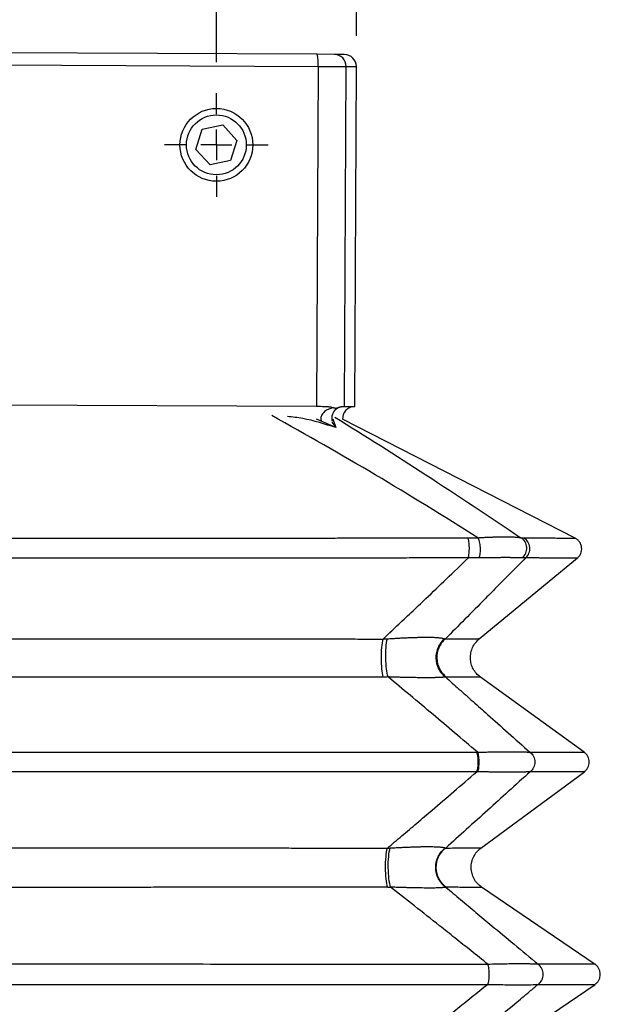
# Model space of a CAD drawing. Header units: millimetres. Extents: x 0 to 1118, y 0 to 864.
# Tile 6 of 25: x 242 to 338, y 508 to 670. Entities that reach past the tile are written whole.
import ezdxf

# ---------------------------------------------------------------- set-up
doc = ezdxf.new("R2010")
doc.units = ezdxf.units.MM
doc.header["$LTSCALE"] = 4
doc.linetypes.add('CENTERX2', pattern=[20.32, 12.7, -2.54, 2.54, -2.54])
doc.layers.add('CENTER', color=40, linetype='CENTERX2')
doc.layers.add('DIMENSIONS', color=140, linetype='Continuous', lineweight=25)
doc.styles.add('SLDTEXTSTYLE0', font='TXT', dxfattribs={"width": 0.7})
doc.dimstyles.new('SLDDIMSTYLE0', dxfattribs={"dimtxt": 8.632031, "dimasz": 13.208, "dimexe": 0, "dimexo": 0.0625, "dimgap": 2.158008, "dimtad": 0, "dimtih": 1, "dimtoh": 1, "dimdec": 1, "dimrnd": 1e-09, "dimzin": 4, "dimdsep": 46, "dimtxsty": 'SLDTEXTSTYLE0', "dimsah": 1, "dimcen": 0.09, "dimadec": 0, "dimazin": 1, "dimtfac": 1, "dimtdec": 1, "dimtmove": 0, "dimatfit": 0, "dimfxl": 0, "dimfrac": 2, "dimtolj": 1, "dimtzin": 12, "dimarcsym": 0})
doc.dimstyles.new('SLDDIMSTYLE3', dxfattribs={"dimtxt": 8.632031, "dimasz": 13.208, "dimexe": 0, "dimexo": 0.0625, "dimgap": 2.158008, "dimtad": 0, "dimtih": 1, "dimtoh": 1, "dimdec": 1, "dimrnd": 1e-09, "dimzin": 4, "dimdsep": 46, "dimtxsty": 'SLDTEXTSTYLE0', "dimsah": 1, "dimcen": 0.09, "dimadec": 0, "dimazin": 1, "dimtfac": 1, "dimtdec": 1, "dimtofl": 0, "dimtmove": 0, "dimatfit": 3, "dimfxl": 0, "dimfrac": 2, "dimtolj": 1, "dimtzin": 12, "dimarcsym": 0})

# ---------------------------------------------------------------- blocks, each defined once
blk = doc.blocks.new('_D_3')
at = {"layer": 'DIMENSIONS'}
for p, q in [((214.29, 663.21), (214.29, 705.4)), ((274.29, 662.92), (274.29, 705.4)), ((214.29, 692.7), (188.89, 692.7)), ((232.34, 692.7), (229.45, 692.7)), ((229.45, 692.7), (229.45, 678.98)), ((257.99, 692.7), (260.89, 692.7)), ((260.89, 692.7), (260.89, 678.98)), ((274.29, 692.7), (299.69, 692.7)), ((229.45, 678.98), (232.34, 678.98)), ((260.89, 678.98), (257.99, 678.98))]:
    blk.add_line(p, q, dxfattribs=at)
for points in [[(214.29, 692.7), (201.08, 694.73), (201.08, 690.67)], [(274.29, 692.7), (287.5, 690.67), (287.5, 694.73)]]:
    blk.add_solid(points, dxfattribs=at)
at = {"layer": 'DIMENSIONS', "char_height": 8.467, "attachment_point": 1, "style": 'SLDTEXTSTYLE0'}
for s, insert in [('60.0', (232.34, 705.55)), ('2.36', (232.34, 689.89))]:
    blk.add_mtext(s, dxfattribs=dict(at, insert=insert))
blk = doc.blocks.new('_D_4')
at = {"layer": 'DIMENSIONS'}
for p, q in [((191.36, 667.78), (191.36, 741.14)), ((297.35, 667.27), (297.35, 741.14)), ((191.36, 728.44), (220.65, 728.44)), ((232.34, 728.44), (229.45, 728.44)), ((229.45, 728.44), (229.45, 714.72)), ((257.99, 728.44), (260.89, 728.44)), ((260.89, 728.44), (260.89, 714.72)), ((297.35, 728.44), (269.69, 728.44)), ((229.45, 714.72), (232.34, 714.72)), ((260.89, 714.72), (257.99, 714.72))]:
    blk.add_line(p, q, dxfattribs=at)
for points in [[(191.36, 728.44), (204.56, 726.41), (204.56, 730.48)], [(297.35, 728.44), (284.15, 730.48), (284.15, 726.41)]]:
    blk.add_solid(points, dxfattribs=at)
at = {"layer": 'DIMENSIONS', "char_height": 8.467, "attachment_point": 1, "style": 'SLDTEXTSTYLE0'}
for s, insert in [('106.0', (228.75, 741.29)), ('4.17', (232.34, 725.64))]:
    blk.add_mtext(s, dxfattribs=dict(at, insert=insert))
blk = doc.blocks.new('SW_CENTERMARKSYMBOL_1')
at = {"layer": 'CENTER', "color": 0}
for p, q in [((0, 5.08), (0, 8.54)), ((0, 0), (0, 2.54)), ((-5.08, 0), (-8.54, 0)), ((0, 0), (-2.54, 0)), ((0, 0), (0, -2.54)), ((0, 0), (2.54, 0)), ((5.08, 0), (8.54, 0)), ((0, -5.08), (0, -8.54))]:
    blk.add_line(p, q, dxfattribs=at)

msp = doc.modelspace()

# ---------------------------------------------------------------- linework, layer by layer
for p, q in [((290.91, 664.22), (197.82, 664.67)), ((293.69, 664.21), (290.91, 664.22)), ((295.36, 664.2), (293.69, 664.21)), ((197.66, 662.67), (291.05, 662.22)), ((291.05, 662.22), (290.78, 606.22)), ((291.05, 662.22), (295.67, 662.2)), ((295.41, 606.2), (295.67, 662.2)), ((295.67, 662.2), (297.35, 662.19)), ((297.09, 606.19), (297.35, 662.19)), ((271.96, 651.86), (275.35, 652.6)), ((275.35, 652.6), (277.68, 650.04)), ((270.91, 648.56), (271.96, 651.86)), ((277.68, 650.04), (276.62, 646.74)), ((273.24, 646), (270.91, 648.56)), ((276.62, 646.74), (273.24, 646)), ((197.39, 606.67), (290.78, 606.22)), ((295.41, 606.2), (297.09, 606.19)), ((293.96, 602.71), (290.8, 604.13)), ((293.3, 603.62), (293.96, 602.71)), ((293.5, 604.15), (293.96, 602.71)), ((333.38, 584.52), (295.08, 604.09)), ((317.6, 567.92), (333.81, 581.24)), ((334.89, 549.22), (317.8, 561.59)), ((317.84, 533.44), (334.91, 546.01)), ((336.68, 514.27), (317.98, 526.98)), ((317.98, 498.27), (336.68, 510.98))]:
    msp.add_line(p, q)
for radius in [6, 4.93]:
    msp.add_circle((274.29, 649.3), radius)
for centre, radius, start, end in [((283.98, 662.75), 7.09, 355.7003, 11.969), ((293.68, 662.21), 2, 359.6519, 89.6517), ((295.35, 662.2), 2, 359.7259, 89.7259), ((297.08, 604.19), 2, 89.7259, 183.3496), ((312.2, 563.89), 2.27, 265.3898, 269.5608), ((302.43, 577.92), 50.93, 270.0591, 270.6255), ((312.2, 529.25), 2.27, 267.0219, 269.6549)]:
    msp.add_arc(centre, radius, start, end)
for points, knots in [([(290.78, 606.22), (290.85, 606.22), (290.99, 606.22), (291.19, 606.22), (291.35, 606.22), (291.47, 606.22), (291.69, 606.22), (291.97, 606.21), (292.34, 606.2), (292.67, 606.18), (292.99, 606.14), (293.27, 606.09), (293.45, 606.04), (293.53, 606.01)], [0, 0, 0, 0, 0.075181, 0.139575, 0.1931814, 0.2359995, 0.2680291, 0.4132034, 0.529271, 0.6590352, 0.7741703, 0.8920082, 1, 1, 1, 1]), ([(293.53, 606.01), (293.04, 605.84), (292.33, 605.6), (291.71, 604.95), (291.52, 604.54), (291.49, 604.32), (291.49, 604.11), (291.49, 604), (291.54, 603.9), (291.54, 603.89)], [0, 0, 0, 0, 0.499731, 0.71389, 0.811543, 0.902408, 0.902413, 0.993209, 1, 1, 1, 1]), ([(293.4, 603.72), (293.38, 603.78), (293.35, 603.93), (293.33, 604.21), (293.36, 604.53), (293.45, 604.94), (293.75, 605.6), (294.09, 605.84), (294.33, 606.01)], [0, 0, 0, 0, 0.057419, 0.143578, 0.229825, 0.322494, 0.525738, 1, 1, 1, 1]), ([(293.53, 606.01), (293.57, 606), (293.64, 605.97), (293.75, 605.95), (293.85, 605.94), (293.99, 605.93), (294.15, 605.94), (294.27, 605.98), (294.33, 606.01)], [0, 0, 0, 0, 0.125229, 0.249966, 0.374761, 0.500164, 0.750475, 1, 1, 1, 1]), ([(294.33, 606.01), (294.37, 606.02), (294.44, 606.05), (294.54, 606.08), (294.65, 606.12), (294.76, 606.14), (294.87, 606.16), (294.97, 606.18), (295.07, 606.19), (295.16, 606.19), (295.26, 606.2), (295.36, 606.2), (295.39, 606.2), (295.41, 606.2)], [0, 0, 0, 0, 0.057655, 0.119307, 0.185057, 0.254988, 0.329169, 0.407659, 0.490506, 0.570803, 0.682486, 0.825555, 1, 1, 1, 1]), ([(317.39, 584.57), (311.78, 588.07), (300.64, 595.02), (289.13, 601.48), (283.42, 604.69)], [0, 0, 0, 0, 0.503815, 1, 1, 1, 1]), ([(293.96, 602.71), (292.16, 603.29), (289.55, 604.14), (286.83, 604.45), (285.99, 604.54)], [0, 0, 0, 0, 0.689315, 1, 1, 1, 1]), ([(293.83, 604.45), (298.81, 601.32), (308.98, 594.93), (319.23, 588.07), (324.46, 584.57)], [0, 0, 0, 0, 0.48983, 1, 1, 1, 1]), ([(171.48, 584.54), (172.05, 584.54), (173.21, 584.53), (174.94, 584.53), (176.67, 584.53), (178.4, 584.53), (180.12, 584.53), (181.85, 584.53), (183.57, 584.53), (185.28, 584.53), (187, 584.53), (188.71, 584.53), (190.41, 584.53), (192.12, 584.53), (193.82, 584.53), (195.51, 584.52), (197.21, 584.52), (198.9, 584.52), (200.58, 584.52), (202.26, 584.52), (203.94, 584.52), (205.62, 584.52), (209.64, 584.52), (216.09, 584.52), (225.06, 584.52), (234.26, 584.52), (243.43, 584.52), (252.63, 584.52), (261.61, 584.52), (270.74, 584.52), (277.84, 584.52), (283.07, 584.52), (286.24, 584.52), (289.43, 584.52), (292.65, 584.52), (295.89, 584.53), (299.15, 584.53), (302.43, 584.53), (305.73, 584.53), (309.04, 584.53), (312.38, 584.53), (314.6, 584.54), (315.72, 584.54)], [0, 0, 0, 0, 0.012246, 0.024459, 0.036637, 0.048782, 0.060893, 0.072969, 0.085012, 0.09702, 0.108995, 0.120935, 0.132841, 0.144713, 0.15655, 0.168354, 0.180123, 0.191857, 0.203558, 0.215224, 0.226855, 0.238453, 0.250015, 0.310343, 0.372118, 0.435338, 0.5, 0.561203, 0.624884, 0.685186, 0.749985, 0.771791, 0.793782, 0.815958, 0.838319, 0.860865, 0.883595, 0.906508, 0.929606, 0.952888, 0.976352, 1, 1, 1, 1]), ([(315.8, 581.24), (315.86, 581.45), (315.9, 581.72), (315.96, 582.32), (315.97, 582.65), (315.96, 583.3), (315.93, 583.61), (315.85, 584.15), (315.79, 584.38), (315.72, 584.54)], [0, 0, 0, 0, 0.25, 0.25, 0.5, 0.5, 0.75, 0.75, 1, 1, 1, 1]), ([(317.39, 584.57), (317.51, 584.58), (317.73, 584.59), (318.06, 584.61), (318.39, 584.63), (318.7, 584.64), (319.01, 584.66), (319.32, 584.67), (319.61, 584.68), (319.9, 584.69), (320.19, 584.7), (320.46, 584.71), (320.73, 584.72), (321, 584.72), (321.25, 584.73), (321.5, 584.73), (321.97, 584.73), (322.62, 584.72), (323.24, 584.7), (323.67, 584.67), (323.96, 584.64), (324.23, 584.61), (324.38, 584.58), (324.46, 584.57)], [0, 0, 0, 0, 0.0348462, 0.0693671, 0.1035852, 0.1375237, 0.1712064, 0.2046573, 0.2379012, 0.2709631, 0.3038684, 0.336643, 0.3693129, 0.4019046, 0.4344446, 0.4669598, 0.4994769, 0.6242057, 0.7502518, 0.8115123, 0.8734579, 0.9362388, 1, 1, 1, 1]), ([(317.61, 581.24), (317.68, 581.44), (317.73, 581.71), (317.79, 582.31), (317.8, 582.65), (317.76, 583.31), (317.71, 583.63), (317.58, 584.18), (317.49, 584.41), (317.39, 584.57)], [0, 0, 0, 0, 0.25, 0.25, 0.5, 0.5, 0.75, 0.75, 1, 1, 1, 1]), ([(324.67, 581.24), (324.92, 581.44), (325.12, 581.71), (325.39, 582.31), (325.45, 582.65), (325.4, 583.31), (325.3, 583.63), (324.97, 584.18), (324.73, 584.41), (324.46, 584.57)], [0, 0, 0, 0, 0.25, 0.25, 0.5, 0.5, 0.75, 0.75, 1, 1, 1, 1]), ([(325.24, 581.24), (325.48, 581.45), (325.67, 581.72), (325.91, 582.32), (325.96, 582.65), (325.9, 583.3), (325.79, 583.61), (325.44, 584.15), (325.2, 584.38), (324.92, 584.54)], [0, 0, 0, 0, 0.25, 0.25, 0.5, 0.5, 0.75, 0.75, 1, 1, 1, 1]), ([(324.92, 584.54), (326.23, 584.53), (328.84, 584.53), (331.41, 584.52), (333.08, 584.52), (333.28, 584.52), (333.38, 584.52)], [0, 0, 0, 0, 0.249822, 0.50007, 0.750307, 1, 1, 1, 1]), ([(333.74, 581.19), (333.86, 581.3), (334.1, 581.53), (334.34, 581.97), (334.47, 582.45), (334.48, 582.95), (334.37, 583.44), (334.14, 583.88), (333.81, 584.26), (333.52, 584.43), (333.38, 584.52)], [0, 0, 0, 0, 0.125, 0.250001, 0.375002, 0.499999, 0.624999, 0.749997, 0.874998, 1, 1, 1, 1]), ([(315.8, 581.24), (315.21, 581.24), (314.03, 581.24), (312.26, 581.24), (310.48, 581.23), (308.7, 581.23), (306.92, 581.23), (305.14, 581.23), (303.36, 581.22), (301.57, 581.22), (299.78, 581.22), (297.99, 581.22), (296.2, 581.22), (294.4, 581.21), (292.6, 581.21), (290.8, 581.21), (289, 581.21), (287.2, 581.21), (285.4, 581.21), (283.59, 581.21), (281.79, 581.2), (279.98, 581.2), (278.17, 581.2), (276.36, 581.2), (274.55, 581.2), (272.73, 581.2), (270.92, 581.2), (269.1, 581.2), (267.28, 581.2), (265.47, 581.19), (263.65, 581.19), (261.83, 581.19), (260.01, 581.19), (258.19, 581.19), (256.37, 581.19), (254.54, 581.19), (252.72, 581.19), (250.9, 581.19), (249.07, 581.19), (247.25, 581.19), (245.42, 581.19), (243.03, 581.19), (240.08, 581.19), (236.56, 581.19), (233.05, 581.19), (229.54, 581.19), (226.05, 581.19), (222.56, 581.19), (219.08, 581.2), (215.6, 581.2), (212.14, 581.2), (208.68, 581.2), (205.24, 581.2), (201.8, 581.21), (198.38, 581.21), (194.96, 581.21), (191.56, 581.22), (188.17, 581.22), (184.79, 581.22), (181.42, 581.23), (178.07, 581.23), (174.73, 581.24), (172.51, 581.24), (171.4, 581.24)], [0, 0, 0, 0, 0.012483, 0.024967, 0.037452, 0.049937, 0.062423, 0.074909, 0.087396, 0.099884, 0.112373, 0.124862, 0.137352, 0.149843, 0.162335, 0.174827, 0.187321, 0.199815, 0.21231, 0.224806, 0.237303, 0.249801, 0.2623, 0.2748, 0.287302, 0.299804, 0.312307, 0.324811, 0.337317, 0.349824, 0.362331, 0.37484, 0.387351, 0.399862, 0.412375, 0.424889, 0.437404, 0.449921, 0.462439, 0.474959, 0.487479, 0.500002, 0.524178, 0.548316, 0.572417, 0.596481, 0.620507, 0.644497, 0.66845, 0.692366, 0.716245, 0.740088, 0.763894, 0.787665, 0.8114, 0.835098, 0.858762, 0.882389, 0.905982, 0.929539, 0.953061, 0.976548, 1, 1, 1, 1]), ([(301.75, 567.88), (302.51, 568.59), (304.06, 570.05), (306.41, 572.27), (309.13, 574.85), (312.27, 577.85), (314.6, 580.09), (315.8, 581.24)], [0, 0, 0, 0, 0.1616171, 0.3284125, 0.5003735, 0.7419898, 1, 1, 1, 1]), ([(325.24, 581.24), (324.47, 580.46), (322.96, 578.94), (320.75, 576.71), (318.18, 574.11), (315.27, 571.18), (313.07, 568.96), (311.99, 567.88)], [0, 0, 0, 0, 0.173829, 0.34037, 0.499627, 0.755638, 1, 1, 1, 1]), ([(317.61, 581.24), (317.46, 581.23), (317.17, 581.23), (316.72, 581.23), (316.26, 581.23), (315.95, 581.24), (315.8, 581.24)], [0, 0, 0, 0, 0.2466777, 0.4955487, 0.7466452, 1, 1, 1, 1]), ([(324.67, 581.24), (324.63, 581.24), (324.54, 581.24), (324.4, 581.25), (324.26, 581.26), (324.1, 581.26), (323.94, 581.27), (323.76, 581.27), (323.58, 581.27), (323.39, 581.28), (323.2, 581.28), (322.99, 581.28), (322.78, 581.28), (322.55, 581.29), (322.33, 581.29), (322.09, 581.29), (321.84, 581.29), (321.59, 581.29), (321.33, 581.29), (321.06, 581.28), (320.78, 581.28), (320.5, 581.28), (320.21, 581.28), (319.91, 581.27), (319.6, 581.27), (319.29, 581.27), (318.97, 581.26), (318.64, 581.26), (318.3, 581.25), (317.96, 581.24), (317.72, 581.24), (317.61, 581.24)], [0, 0, 0, 0, 0.036128, 0.071911, 0.107372, 0.142535, 0.177423, 0.212061, 0.246474, 0.280687, 0.314725, 0.348616, 0.382384, 0.416058, 0.449664, 0.483228, 0.516779, 0.550343, 0.583947, 0.61762, 0.651387, 0.685276, 0.719313, 0.753525, 0.787937, 0.822575, 0.857464, 0.892627, 0.928089, 0.963872, 1, 1, 1, 1]), ([(325.24, 581.24), (325.19, 581.24), (325.11, 581.23), (324.97, 581.23), (324.83, 581.23), (324.72, 581.23), (324.67, 581.24)], [0, 0, 0, 0, 0.253347, 0.504441, 0.753315, 1, 1, 1, 1]), ([(333.74, 581.19), (333.74, 581.19), (333.74, 581.19), (333.72, 581.19), (333.7, 581.19), (333.66, 581.19), (333.61, 581.19), (333.55, 581.19), (333.48, 581.19), (333.4, 581.19), (333.31, 581.19), (333.21, 581.19), (333.1, 581.19), (332.98, 581.19), (332.84, 581.19), (332.7, 581.2), (332.54, 581.2), (332.38, 581.2), (332.2, 581.2), (332.02, 581.2), (331.82, 581.2), (331.61, 581.2), (331.39, 581.2), (331.16, 581.21), (330.92, 581.21), (330.67, 581.21), (330.41, 581.21), (330.14, 581.21), (329.86, 581.21), (329.57, 581.21), (329.26, 581.22), (328.95, 581.22), (328.63, 581.22), (328.29, 581.22), (327.95, 581.22), (327.59, 581.23), (327.23, 581.23), (326.85, 581.23), (326.46, 581.23), (326.06, 581.24), (325.66, 581.24), (325.38, 581.24), (325.24, 581.24)], [0, 0, 0, 0, 0.024988, 0.049976, 0.074963, 0.099952, 0.12494, 0.149928, 0.174917, 0.199906, 0.224896, 0.249886, 0.274876, 0.299867, 0.324858, 0.349851, 0.374843, 0.399837, 0.424831, 0.449826, 0.474821, 0.499818, 0.524815, 0.549814, 0.574813, 0.599814, 0.624815, 0.649818, 0.674822, 0.699827, 0.724833, 0.749841, 0.77485, 0.79986, 0.824872, 0.849886, 0.8749, 0.899917, 0.924935, 0.949955, 0.974977, 1, 1, 1, 1]), ([(185.45, 567.88), (186.04, 567.88), (187.24, 567.88), (189.03, 567.88), (190.83, 567.89), (192.64, 567.89), (194.45, 567.89), (196.27, 567.89), (198.09, 567.9), (199.92, 567.9), (201.76, 567.9), (203.61, 567.9), (205.46, 567.9), (207.31, 567.9), (209.17, 567.91), (211.04, 567.91), (212.91, 567.91), (214.79, 567.91), (216.68, 567.91), (218.57, 567.91), (220.46, 567.91), (222.36, 567.91), (224.27, 567.92), (226.18, 567.92), (228.1, 567.92), (230.02, 567.92), (231.94, 567.92), (233.87, 567.92), (235.81, 567.92), (237.75, 567.92), (239.7, 567.92), (241.65, 567.92), (244.11, 567.92), (247.1, 567.92), (250.59, 567.92), (254.07, 567.92), (257.55, 567.92), (261.01, 567.92), (264.47, 567.91), (267.92, 567.91), (271.35, 567.91), (274.78, 567.91), (278.19, 567.91), (281.6, 567.9), (284.99, 567.9), (288.37, 567.9), (291.73, 567.89), (295.09, 567.89), (298.42, 567.88), (300.64, 567.88), (301.75, 567.88)], [0, 0, 0, 0, 0.01555, 0.031139, 0.046767, 0.062434, 0.07814, 0.093885, 0.109668, 0.125491, 0.141352, 0.157253, 0.173191, 0.189169, 0.205185, 0.221239, 0.237332, 0.253463, 0.269633, 0.285841, 0.302087, 0.318371, 0.334693, 0.351054, 0.367452, 0.383889, 0.400363, 0.416875, 0.433425, 0.450013, 0.466638, 0.483301, 0.500002, 0.529899, 0.559737, 0.589516, 0.619235, 0.648895, 0.678494, 0.708032, 0.737509, 0.766925, 0.796279, 0.825571, 0.854801, 0.883968, 0.913071, 0.942111, 0.971088, 1, 1, 1, 1]), ([(301.79, 561.62), (301.69, 561.98), (301.62, 562.45), (301.51, 563.51), (301.48, 564.1), (301.48, 565.3), (301.5, 565.9), (301.59, 567), (301.66, 567.49), (301.75, 567.88)], [0, 0, 0, 0, 0.25, 0.25, 0.5, 0.5, 0.75, 0.75, 1, 1, 1, 1]), ([(301.75, 567.88), (301.87, 567.89), (302.1, 567.9), (302.34, 567.91), (302.46, 567.92)], [0, 0, 0, 0, 0.501523, 1, 1, 1, 1]), ([(302.58, 561.63), (302.47, 561.99), (302.38, 562.46), (302.25, 563.53), (302.21, 564.13), (302.18, 565.34), (302.2, 565.95), (302.29, 567.04), (302.36, 567.54), (302.46, 567.92)], [0, 0, 0, 0, 0.25, 0.25, 0.5, 0.5, 0.75, 0.75, 1, 1, 1, 1]), ([(302.46, 567.92), (302.59, 567.93), (302.85, 567.94), (303.23, 567.97), (303.61, 567.99), (303.98, 568.01), (304.34, 568.03), (304.69, 568.05), (305.04, 568.07), (305.38, 568.09), (305.71, 568.1), (306.03, 568.11), (306.35, 568.13), (306.66, 568.14), (306.96, 568.15), (307.25, 568.15), (307.54, 568.16), (307.81, 568.17), (308.08, 568.17), (308.34, 568.17), (308.6, 568.18), (308.92, 568.18), (309.31, 568.18), (309.74, 568.17), (310.13, 568.16), (310.49, 568.14), (310.82, 568.11), (311.1, 568.09), (311.36, 568.05), (311.57, 568.01), (311.75, 567.97), (311.84, 567.94), (311.89, 567.92)], [0, 0, 0, 0, 0.02765, 0.054906, 0.081786, 0.108305, 0.134483, 0.160337, 0.185886, 0.211151, 0.236151, 0.260909, 0.285445, 0.309782, 0.333942, 0.357949, 0.381827, 0.405599, 0.429291, 0.452927, 0.476532, 0.500132, 0.547296, 0.594589, 0.642208, 0.690346, 0.739191, 0.788923, 0.839714, 0.891725, 0.945107, 1, 1, 1, 1]), ([(311.89, 567.92), (311.43, 567.54), (311.06, 567.04), (310.56, 565.95), (310.44, 565.34), (310.47, 564.13), (310.61, 563.53), (311.15, 562.46), (311.54, 561.99), (312.01, 561.63)], [0, 0, 0, 0, 0.25, 0.25, 0.5, 0.5, 0.75, 0.75, 1, 1, 1, 1]), ([(311.99, 567.88), (311.54, 567.49), (311.18, 567), (310.7, 565.9), (310.58, 565.3), (310.62, 564.1), (310.77, 563.51), (311.32, 562.45), (311.71, 561.98), (312.18, 561.62)], [0, 0, 0, 0, 0.25, 0.25, 0.5, 0.5, 0.75, 0.75, 1, 1, 1, 1]), ([(311.89, 567.92), (311.9, 567.91), (311.94, 567.9), (311.97, 567.89), (311.99, 567.88)], [0, 0, 0, 0, 0.498479, 1, 1, 1, 1]), ([(311.99, 567.88), (312.97, 567.89), (314.93, 567.9), (316.68, 567.91), (317.58, 567.92), (317.51, 567.92), (317.49, 567.92)], [0, 0, 0, 0, 0.284649, 0.570372, 0.85677, 1, 1, 1, 1]), ([(317.8, 561.59), (317.56, 561.78), (317.09, 562.17), (316.58, 562.94), (316.24, 563.79), (316.11, 564.7), (316.19, 565.62), (316.47, 566.49), (316.94, 567.29), (317.38, 567.71), (317.6, 567.92)], [0, 0, 0, 0, 0.125001, 0.250003, 0.375004, 0.500003, 0.625003, 0.750002, 0.875001, 1, 1, 1, 1]), ([(301.79, 561.62), (301.25, 561.62), (300.18, 561.62), (298.57, 561.62), (296.95, 561.61), (295.34, 561.61), (293.71, 561.61), (292.09, 561.61), (290.46, 561.61), (288.83, 561.61), (287.19, 561.61), (285.55, 561.6), (283.91, 561.6), (282.26, 561.6), (280.61, 561.6), (278.96, 561.6), (277.3, 561.6), (275.65, 561.6), (273.98, 561.6), (272.32, 561.6), (270.65, 561.59), (268.98, 561.59), (267.31, 561.59), (265.63, 561.59), (263.95, 561.59), (262.27, 561.59), (260.58, 561.59), (258.89, 561.59), (257.2, 561.59), (255.51, 561.59), (253.82, 561.59), (252.12, 561.59), (250.42, 561.59), (248.72, 561.59), (247.01, 561.59), (245.31, 561.59), (242.98, 561.59), (240.03, 561.59), (236.47, 561.59), (232.92, 561.59), (229.4, 561.59), (225.89, 561.59), (222.41, 561.59), (218.94, 561.59), (215.49, 561.6), (212.06, 561.6), (208.66, 561.6), (205.27, 561.6), (201.9, 561.6), (198.56, 561.61), (195.24, 561.61), (191.94, 561.61), (188.67, 561.62), (186.49, 561.62), (185.41, 561.62)], [0, 0, 0, 0, 0.013974, 0.027966, 0.041978, 0.056008, 0.070056, 0.084123, 0.098209, 0.112313, 0.126436, 0.140577, 0.154737, 0.168915, 0.183111, 0.197325, 0.211558, 0.225809, 0.240079, 0.254366, 0.268672, 0.282996, 0.297337, 0.311697, 0.326075, 0.340471, 0.354885, 0.369316, 0.383766, 0.398233, 0.412718, 0.427221, 0.441742, 0.45628, 0.470836, 0.485409, 0.5, 0.530547, 0.560954, 0.591219, 0.621344, 0.651327, 0.681169, 0.710869, 0.740427, 0.769842, 0.799114, 0.828243, 0.857229, 0.886072, 0.91477, 0.943325, 0.971735, 1, 1, 1, 1]), ([(302.58, 561.63), (302.45, 561.62), (302.19, 561.62), (301.92, 561.62), (301.79, 561.62)], [0, 0, 0, 0, 0.499943, 1, 1, 1, 1]), ([(317.32, 549.22), (316.06, 550.29), (313.62, 552.37), (309.91, 555.5), (306.26, 558.57), (303.79, 560.62), (302.58, 561.63)], [0, 0, 0, 0, 0.258571, 0.499633, 0.75592, 1, 1, 1, 1]), ([(312.01, 561.63), (311.99, 561.62), (311.95, 561.61), (311.87, 561.6), (311.79, 561.59), (311.7, 561.58), (311.59, 561.57), (311.48, 561.56), (311.36, 561.56), (311.23, 561.55), (311.09, 561.54), (310.94, 561.53), (310.79, 561.53), (310.62, 561.52), (310.45, 561.52), (310.26, 561.51), (310.07, 561.51), (309.87, 561.51), (309.66, 561.51), (309.44, 561.51), (309.21, 561.5), (308.9, 561.5), (308.48, 561.51), (307.95, 561.51), (307.39, 561.51), (306.79, 561.52), (306.17, 561.53), (305.51, 561.55), (304.82, 561.56), (304.1, 561.58), (303.35, 561.6), (302.84, 561.62), (302.58, 561.63)], [0, 0, 0, 0, 0.027644, 0.054892, 0.081762, 0.10827, 0.134436, 0.160277, 0.185813, 0.211065, 0.236051, 0.260795, 0.285318, 0.309642, 0.33379, 0.357786, 0.381655, 0.405419, 0.429103, 0.452733, 0.476333, 0.499929, 0.547144, 0.594475, 0.642121, 0.69028, 0.739141, 0.788886, 0.839687, 0.891706, 0.945097, 1, 1, 1, 1]), ([(312.01, 561.63), (312.76, 560.96), (314.28, 559.62), (316.6, 557.55), (319.3, 555.16), (322.42, 552.38), (324.75, 550.3), (325.95, 549.23)], [0, 0, 0, 0, 0.1613659, 0.3281595, 0.5003668, 0.7414306, 1, 1, 1, 1]), ([(317.68, 561.59), (317.71, 561.59), (317.77, 561.59), (316.87, 561.59), (315.12, 561.6), (313.16, 561.61), (312.18, 561.62)], [0, 0, 0, 0, 0.143212, 0.429617, 0.715346, 1, 1, 1, 1]), ([(169.98, 549.22), (170.54, 549.22), (171.68, 549.22), (173.38, 549.22), (175.08, 549.22), (176.78, 549.22), (178.49, 549.22), (180.2, 549.22), (181.91, 549.22), (183.62, 549.22), (185.34, 549.22), (187.05, 549.22), (188.77, 549.22), (190.49, 549.22), (192.21, 549.22), (193.94, 549.22), (195.66, 549.22), (197.39, 549.22), (199.12, 549.22), (200.85, 549.22), (202.58, 549.22), (204.31, 549.22), (206.05, 549.22), (207.78, 549.22), (209.52, 549.22), (211.26, 549.22), (213, 549.22), (214.73, 549.22), (216.48, 549.22), (218.22, 549.22), (219.96, 549.22), (221.7, 549.22), (223.45, 549.22), (225.19, 549.22), (226.94, 549.22), (228.68, 549.22), (230.43, 549.22), (232.18, 549.22), (233.92, 549.22), (235.67, 549.22), (237.42, 549.22), (239.17, 549.22), (240.92, 549.22), (242.66, 549.22), (244.41, 549.22), (246.16, 549.22), (247.91, 549.22), (249.66, 549.22), (251.41, 549.22), (253.15, 549.22), (254.9, 549.22), (256.65, 549.22), (258.4, 549.22), (260.14, 549.22), (261.89, 549.22), (263.63, 549.22), (265.38, 549.22), (267.12, 549.22), (268.87, 549.22), (270.61, 549.22), (272.35, 549.22), (274.09, 549.22), (275.83, 549.22), (277.57, 549.22), (279.31, 549.22), (281.05, 549.22), (282.78, 549.22), (284.52, 549.22), (286.25, 549.22), (287.99, 549.22), (289.72, 549.22), (291.45, 549.22), (293.17, 549.22), (294.9, 549.22), (296.62, 549.22), (298.35, 549.22), (300.07, 549.22), (301.79, 549.22), (303.51, 549.22), (305.22, 549.22), (306.94, 549.22), (308.65, 549.22), (310.36, 549.22), (312.07, 549.22), (313.77, 549.22), (315.48, 549.22), (316.61, 549.22), (317.18, 549.22)], [0, 0, 0, 0, 0.011753, 0.023507, 0.035261, 0.047015, 0.058769, 0.070523, 0.082278, 0.094033, 0.105789, 0.117544, 0.1293, 0.141056, 0.152812, 0.164569, 0.176326, 0.188083, 0.19984, 0.211598, 0.223355, 0.235113, 0.246872, 0.25863, 0.270389, 0.282148, 0.293908, 0.305667, 0.317427, 0.329187, 0.340948, 0.352709, 0.36447, 0.376231, 0.387992, 0.399754, 0.411516, 0.423279, 0.435042, 0.446805, 0.458568, 0.470331, 0.482095, 0.493859, 0.505624, 0.517388, 0.529153, 0.540919, 0.552684, 0.56445, 0.576216, 0.587983, 0.599749, 0.611516, 0.623284, 0.635051, 0.646819, 0.658587, 0.670356, 0.682125, 0.693894, 0.705663, 0.717433, 0.729203, 0.740973, 0.752744, 0.764515, 0.776286, 0.788058, 0.79983, 0.811602, 0.823374, 0.835147, 0.84692, 0.858694, 0.870467, 0.882241, 0.894016, 0.905791, 0.917566, 0.929341, 0.941117, 0.952893, 0.964669, 0.976446, 0.988223, 1, 1, 1, 1]), ([(317.18, 549.22), (317.24, 549.04), (317.29, 548.79), (317.35, 548.24), (317.37, 547.93), (317.37, 547.31), (317.35, 547), (317.29, 546.44), (317.24, 546.19), (317.18, 546.01)], [0, 0, 0, 0, 0.25, 0.25, 0.5, 0.5, 0.75, 0.75, 1, 1, 1, 1]), ([(317.32, 549.22), (317.45, 549.22), (317.7, 549.23), (318.08, 549.24), (318.45, 549.25), (318.81, 549.26), (319.16, 549.27), (319.51, 549.27), (319.85, 549.28), (320.18, 549.29), (320.5, 549.29), (320.82, 549.3), (321.13, 549.3), (321.43, 549.3), (321.72, 549.31), (322.01, 549.31), (322.28, 549.31), (322.55, 549.31), (322.89, 549.31), (323.29, 549.31), (323.73, 549.31), (324.14, 549.3), (324.53, 549.3), (324.88, 549.29), (325.19, 549.27), (325.48, 549.26), (325.74, 549.24), (325.88, 549.23), (325.95, 549.23)], [0, 0, 0, 0, 0.031233, 0.062148, 0.092762, 0.123094, 0.15316, 0.182979, 0.212571, 0.241954, 0.271148, 0.300173, 0.32905, 0.3578, 0.386442, 0.414999, 0.443492, 0.471942, 0.500372, 0.554104, 0.607955, 0.662067, 0.716585, 0.771648, 0.827392, 0.883949, 0.941444, 1, 1, 1, 1]), ([(317.32, 549.22), (317.38, 549.04), (317.43, 548.79), (317.5, 548.24), (317.52, 547.93), (317.53, 547.3), (317.51, 546.99), (317.44, 546.43), (317.4, 546.19), (317.34, 546)], [0, 0, 0, 0, 0.25, 0.25, 0.5, 0.5, 0.75, 0.75, 1, 1, 1, 1]), ([(325.95, 549.23), (326.2, 549.04), (326.4, 548.8), (326.67, 548.24), (326.75, 547.93), (326.75, 547.31), (326.68, 547), (326.41, 546.44), (326.21, 546.19), (325.96, 546.01)], [0, 0, 0, 0, 0.25, 0.25, 0.5, 0.5, 0.75, 0.75, 1, 1, 1, 1]), ([(325.97, 549.23), (326.21, 549.04), (326.41, 548.8), (326.69, 548.24), (326.76, 547.93), (326.76, 547.31), (326.69, 547), (326.42, 546.44), (326.22, 546.19), (325.98, 546.01)], [0, 0, 0, 0, 0.25, 0.25, 0.5, 0.5, 0.75, 0.75, 1, 1, 1, 1]), ([(325.97, 549.23), (326.09, 549.23), (326.35, 549.23), (326.72, 549.23), (327.09, 549.23), (327.44, 549.23), (327.79, 549.23), (328.13, 549.23), (328.46, 549.23), (328.79, 549.23), (329.1, 549.23), (329.41, 549.23), (329.71, 549.23), (330, 549.23), (330.28, 549.23), (330.55, 549.23), (330.82, 549.23), (331.08, 549.23), (331.33, 549.23), (331.57, 549.23), (331.8, 549.23), (332.02, 549.23), (332.24, 549.23), (332.44, 549.23), (332.64, 549.23), (332.83, 549.23), (333.01, 549.23), (333.19, 549.23), (333.35, 549.23), (333.51, 549.23), (333.66, 549.23), (333.8, 549.23), (333.93, 549.23), (334.05, 549.23), (334.16, 549.23), (334.27, 549.23), (334.37, 549.23), (334.46, 549.23), (334.54, 549.23), (334.61, 549.23), (334.67, 549.23), (334.73, 549.23), (334.77, 549.23), (334.81, 549.23), (334.84, 549.23), (334.86, 549.23), (334.88, 549.23), (334.88, 549.23), (334.88, 549.23)], [0, 0, 0, 0, 0.021733, 0.043466, 0.065199, 0.086932, 0.108666, 0.1304, 0.152134, 0.173869, 0.195603, 0.217338, 0.239074, 0.260809, 0.282545, 0.304281, 0.326018, 0.347755, 0.369492, 0.391229, 0.412967, 0.434705, 0.456443, 0.478181, 0.49992, 0.521659, 0.543399, 0.565139, 0.586879, 0.608619, 0.63036, 0.652101, 0.673842, 0.695584, 0.717325, 0.739068, 0.76081, 0.782553, 0.804296, 0.82604, 0.847784, 0.869528, 0.891272, 0.913017, 0.934762, 0.956508, 0.978254, 1, 1, 1, 1]), ([(334.89, 546), (335.01, 546.1), (335.25, 546.31), (335.51, 546.71), (335.67, 547.15), (335.73, 547.62), (335.67, 548.09), (335.5, 548.53), (335.24, 548.93), (335, 549.13), (334.88, 549.23)], [0, 0, 0, 0, 0.1249944, 0.2499985, 0.3750006, 0.4999942, 0.6250015, 0.7499951, 0.8749998, 1, 1, 1, 1]), ([(317.18, 546.01), (316.61, 546.01), (315.48, 546.01), (313.78, 546.01), (312.07, 546.01), (310.37, 546), (308.66, 546), (306.95, 546), (305.24, 546), (303.52, 546), (301.8, 546), (300.09, 546), (298.36, 546), (296.64, 546), (294.92, 546), (293.19, 546), (291.47, 546), (289.74, 546), (288.01, 546), (286.28, 546), (284.54, 546), (282.81, 546), (281.07, 546), (279.34, 546), (277.6, 546), (275.86, 546), (274.12, 546), (272.38, 546), (270.64, 546), (268.9, 546), (267.15, 546), (265.41, 546), (263.66, 546), (261.92, 546), (260.17, 546), (258.43, 546), (256.68, 546), (254.93, 546), (253.18, 546), (251.44, 546), (249.69, 546), (247.94, 546), (246.19, 546), (244.44, 546), (242.69, 546), (240.94, 546), (239.2, 546), (237.45, 546), (235.7, 546), (233.95, 546), (232.2, 546), (230.46, 546), (228.71, 546), (226.96, 546), (225.22, 546), (223.47, 546), (221.73, 546), (219.98, 546), (218.24, 546), (216.5, 546), (214.76, 546), (213.02, 546), (211.28, 546), (209.54, 546), (207.8, 546), (206.07, 546), (204.33, 546), (202.6, 546), (200.87, 546), (199.13, 546), (197.41, 546), (195.68, 546), (193.95, 546), (192.23, 546), (190.5, 546), (188.78, 546), (187.06, 546), (185.34, 546), (183.63, 546), (181.91, 546), (180.2, 546), (178.49, 546), (176.78, 546), (175.08, 546), (173.37, 546.01), (171.67, 546.01), (170.54, 546.01), (169.97, 546.01)], [0, 0, 0, 0, 0.011768, 0.023536, 0.035304, 0.047071, 0.058839, 0.070606, 0.082374, 0.094141, 0.105908, 0.117675, 0.129442, 0.141209, 0.152976, 0.164742, 0.176509, 0.188275, 0.200042, 0.211808, 0.223574, 0.23534, 0.247106, 0.258872, 0.270638, 0.282404, 0.29417, 0.305935, 0.317701, 0.329466, 0.341232, 0.352997, 0.364762, 0.376527, 0.388292, 0.400057, 0.411822, 0.423587, 0.435352, 0.447116, 0.458881, 0.470645, 0.48241, 0.494174, 0.505939, 0.517703, 0.529467, 0.541232, 0.552996, 0.56476, 0.576524, 0.588288, 0.600052, 0.611816, 0.623579, 0.635343, 0.647107, 0.658871, 0.670634, 0.682398, 0.694161, 0.705925, 0.717688, 0.729451, 0.741215, 0.752978, 0.764741, 0.776504, 0.788268, 0.800031, 0.811794, 0.823557, 0.83532, 0.847083, 0.858846, 0.870609, 0.882372, 0.894135, 0.905898, 0.917661, 0.929423, 0.941186, 0.952949, 0.964712, 0.976475, 0.988237, 1, 1, 1, 1]), ([(302.46, 533.43), (303.26, 534.1), (304.88, 535.47), (307.34, 537.56), (310.19, 539.99), (313.48, 542.81), (315.92, 544.92), (317.18, 546.01)], [0, 0, 0, 0, 0.1614474, 0.3282411, 0.5003675, 0.7416142, 1, 1, 1, 1]), ([(325.98, 546.01), (324.78, 544.92), (322.46, 542.82), (318.95, 539.64), (315.51, 536.54), (313.2, 534.46), (312.07, 533.44)], [0, 0, 0, 0, 0.258378, 0.499646, 0.755829, 1, 1, 1, 1]), ([(325.96, 546.01), (325.93, 546), (325.85, 546), (325.73, 545.99), (325.6, 545.98), (325.46, 545.98), (325.31, 545.97), (325.15, 545.96), (324.98, 545.96), (324.8, 545.95), (324.62, 545.95), (324.42, 545.95), (324.22, 545.94), (324.01, 545.94), (323.79, 545.94), (323.56, 545.94), (323.32, 545.93), (323.08, 545.93), (322.75, 545.93), (322.33, 545.93), (321.8, 545.94), (321.24, 545.94), (320.66, 545.95), (320.05, 545.95), (319.41, 545.96), (318.74, 545.98), (318.05, 545.99), (317.58, 546), (317.34, 546)], [0, 0, 0, 0, 0.031184, 0.062053, 0.092624, 0.122915, 0.152943, 0.182728, 0.212288, 0.241643, 0.270812, 0.299816, 0.328675, 0.35741, 0.386041, 0.414591, 0.44308, 0.471529, 0.499961, 0.553689, 0.607547, 0.661681, 0.716235, 0.771346, 0.82715, 0.883778, 0.941355, 1, 1, 1, 1]), ([(334.89, 546), (334.89, 546), (334.89, 546), (334.88, 546), (334.86, 546), (334.83, 546), (334.79, 546), (334.74, 546), (334.69, 546), (334.62, 546), (334.55, 546), (334.47, 546), (334.38, 546), (334.28, 546), (334.18, 546), (334.07, 546), (333.94, 546), (333.81, 546), (333.67, 546), (333.52, 546), (333.37, 546), (333.2, 546), (333.03, 546), (332.85, 546), (332.66, 546), (332.46, 546), (332.25, 546), (332.04, 546), (331.81, 546), (331.58, 546), (331.34, 546), (331.09, 546), (330.84, 546), (330.57, 546.01), (330.3, 546.01), (330.01, 546.01), (329.72, 546.01), (329.42, 546.01), (329.12, 546.01), (328.8, 546.01), (328.48, 546.01), (328.15, 546.01), (327.81, 546.01), (327.46, 546.01), (327.1, 546.01), (326.74, 546.01), (326.36, 546.01), (326.11, 546.01), (325.98, 546.01)], [0, 0, 0, 0, 0.02174, 0.04348, 0.065219, 0.086959, 0.108699, 0.130438, 0.152178, 0.173917, 0.195656, 0.217396, 0.239135, 0.260874, 0.282614, 0.304353, 0.326092, 0.347831, 0.36957, 0.391309, 0.413048, 0.434787, 0.456526, 0.478265, 0.500004, 0.521743, 0.543482, 0.565221, 0.58696, 0.608699, 0.630438, 0.652177, 0.673916, 0.695654, 0.717393, 0.739132, 0.760871, 0.78261, 0.804349, 0.826088, 0.847827, 0.869566, 0.891305, 0.913044, 0.934783, 0.956522, 0.978261, 1, 1, 1, 1]), ([(184.3, 533.43), (184.86, 533.43), (185.99, 533.43), (187.68, 533.43), (189.38, 533.44), (191.09, 533.44), (192.79, 533.44), (194.51, 533.44), (196.22, 533.44), (197.94, 533.45), (199.67, 533.45), (201.4, 533.45), (203.13, 533.45), (204.87, 533.45), (206.61, 533.45), (208.36, 533.46), (210.11, 533.46), (211.86, 533.46), (215.62, 533.46), (221.3, 533.46), (228.85, 533.47), (236.18, 533.47), (242.22, 533.47), (247.02, 533.47), (250.66, 533.47), (254.27, 533.47), (257.86, 533.47), (261.43, 533.46), (264.98, 533.46), (268.51, 533.46), (272.01, 533.46), (275.5, 533.46), (278.95, 533.45), (282.39, 533.45), (285.79, 533.45), (289.18, 533.44), (292.54, 533.44), (295.87, 533.44), (299.18, 533.43), (301.37, 533.43), (302.46, 533.43)], [0, 0, 0, 0, 0.014477, 0.028978, 0.043503, 0.058053, 0.072627, 0.087225, 0.101847, 0.116494, 0.131164, 0.145859, 0.160578, 0.17532, 0.190086, 0.204876, 0.21969, 0.234528, 0.249389, 0.314824, 0.378406, 0.440132, 0.499997, 0.530719, 0.561279, 0.591677, 0.621911, 0.651983, 0.681892, 0.711636, 0.741217, 0.770633, 0.799884, 0.82897, 0.85789, 0.886645, 0.915234, 0.943656, 0.971912, 1, 1, 1, 1]), ([(302.48, 526.99), (302.39, 527.35), (302.31, 527.83), (302.19, 528.94), (302.16, 529.56), (302.16, 530.8), (302.18, 531.43), (302.29, 532.55), (302.37, 533.05), (302.46, 533.43)], [0, 0, 0, 0, 0.25, 0.25, 0.5, 0.5, 0.75, 0.75, 1, 1, 1, 1]), ([(302.46, 533.43), (302.54, 533.43), (302.69, 533.44), (302.83, 533.45), (302.91, 533.45)], [0, 0, 0, 0, 0.500792, 1, 1, 1, 1]), ([(302.99, 526.99), (302.88, 527.36), (302.79, 527.84), (302.65, 528.95), (302.62, 529.57), (302.6, 530.83), (302.62, 531.45), (302.73, 532.58), (302.81, 533.08), (302.91, 533.45)], [0, 0, 0, 0, 0.25, 0.25, 0.5, 0.5, 0.75, 0.75, 1, 1, 1, 1]), ([(302.91, 533.45), (303.04, 533.46), (303.31, 533.48), (303.7, 533.5), (304.08, 533.52), (304.46, 533.54), (304.83, 533.55), (305.19, 533.57), (305.54, 533.59), (305.88, 533.6), (306.22, 533.61), (306.54, 533.63), (306.86, 533.64), (307.17, 533.65), (307.47, 533.65), (307.76, 533.66), (308.05, 533.67), (308.32, 533.67), (308.59, 533.67), (308.84, 533.68), (309.17, 533.68), (309.54, 533.68), (309.96, 533.67), (310.34, 533.66), (310.69, 533.65), (311, 533.63), (311.27, 533.6), (311.51, 533.58), (311.71, 533.54), (311.88, 533.51), (311.97, 533.48), (312.01, 533.46)], [0, 0, 0, 0, 0.029316, 0.058169, 0.086579, 0.114567, 0.142154, 0.169362, 0.196216, 0.222739, 0.248956, 0.274893, 0.300577, 0.326035, 0.351296, 0.376388, 0.401341, 0.426185, 0.45095, 0.475667, 0.500368, 0.547499, 0.59472, 0.642245, 0.690284, 0.739039, 0.788705, 0.839466, 0.891497, 0.944958, 1, 1, 1, 1]), ([(312.09, 526.98), (311.58, 527.34), (311.16, 527.83), (310.59, 528.94), (310.43, 529.57), (310.42, 530.83), (310.56, 531.46), (311.11, 532.59), (311.51, 533.09), (312.01, 533.46)], [0, 0, 0, 0, 0.25, 0.25, 0.5, 0.5, 0.75, 0.75, 1, 1, 1, 1]), ([(312.19, 526.98), (311.69, 527.34), (311.27, 527.82), (310.69, 528.93), (310.53, 529.55), (310.51, 530.81), (310.64, 531.44), (311.18, 532.56), (311.58, 533.06), (312.07, 533.44)], [0, 0, 0, 0, 0.25, 0.25, 0.5, 0.5, 0.75, 0.75, 1, 1, 1, 1]), ([(312.01, 533.46), (312.02, 533.46), (312.04, 533.45), (312.06, 533.44), (312.07, 533.44)], [0, 0, 0, 0, 0.499243, 1, 1, 1, 1]), ([(312.07, 533.44), (313.09, 533.45), (315.12, 533.46), (316.94, 533.47), (317.87, 533.48), (317.8, 533.48), (317.78, 533.48)], [0, 0, 0, 0, 0.284566, 0.57025, 0.85664, 1, 1, 1, 1]), ([(318.02, 526.95), (317.77, 527.15), (317.27, 527.54), (316.72, 528.34), (316.37, 529.23), (316.23, 530.18), (316.33, 531.14), (316.65, 532.04), (317.17, 532.86), (317.66, 533.27), (317.9, 533.48)], [0, 0, 0, 0, 0.125002, 0.250002, 0.375003, 0.500001, 0.625, 0.749999, 0.874999, 1, 1, 1, 1]), ([(302.48, 526.99), (301.95, 526.99), (300.89, 526.99), (299.29, 526.99), (297.68, 526.99), (296.07, 526.99), (294.45, 526.98), (292.83, 526.98), (291.2, 526.98), (289.56, 526.98), (287.92, 526.98), (286.27, 526.98), (284.62, 526.98), (282.96, 526.97), (281.3, 526.97), (279.63, 526.97), (277.95, 526.97), (276.27, 526.97), (274.59, 526.97), (272.89, 526.97), (271.2, 526.97), (269.5, 526.97), (267.79, 526.97), (266.08, 526.97), (264.36, 526.97), (262.64, 526.96), (260.91, 526.96), (259.18, 526.96), (257.44, 526.96), (255.7, 526.96), (253.95, 526.96), (252.2, 526.96), (250.44, 526.96), (248.68, 526.96), (246.92, 526.96), (245.15, 526.96), (242.77, 526.96), (239.8, 526.96), (236.23, 526.96), (232.68, 526.96), (229.13, 526.96), (225.6, 526.96), (222.07, 526.97), (218.57, 526.97), (215.07, 526.97), (211.59, 526.97), (208.12, 526.97), (204.67, 526.97), (201.23, 526.98), (197.81, 526.98), (194.4, 526.98), (191.01, 526.98), (187.63, 526.99), (185.39, 526.99), (184.28, 526.99)], [0, 0, 0, 0, 0.013654, 0.027346, 0.041076, 0.054843, 0.068647, 0.082489, 0.096368, 0.110284, 0.124237, 0.138228, 0.152256, 0.166321, 0.180424, 0.194563, 0.208739, 0.222953, 0.237203, 0.251491, 0.265815, 0.280177, 0.294575, 0.30901, 0.323482, 0.33799, 0.352536, 0.367118, 0.381737, 0.396392, 0.411084, 0.425812, 0.440577, 0.455379, 0.470217, 0.485091, 0.500002, 0.530076, 0.56007, 0.589982, 0.619812, 0.64956, 0.679226, 0.708808, 0.738307, 0.767723, 0.797054, 0.826302, 0.855464, 0.884543, 0.913535, 0.942443, 0.971264, 1, 1, 1, 1]), ([(319.04, 514.27), (318.11, 515.02), (316.29, 516.47), (313.63, 518.6), (310.52, 521.07), (306.99, 523.86), (304.3, 525.97), (302.99, 526.99)], [0, 0, 0, 0, 0.175022, 0.34156, 0.499618, 0.756285, 1, 1, 1, 1]), ([(312.09, 526.98), (312.07, 526.98), (312.03, 526.97), (311.96, 526.96), (311.89, 526.95), (311.8, 526.94), (311.71, 526.93), (311.61, 526.92), (311.5, 526.91), (311.38, 526.9), (311.25, 526.89), (310.93, 526.87), (310.31, 526.85), (309.21, 526.85), (307.89, 526.86), (306.69, 526.88), (305.74, 526.91), (305.09, 526.92), (304.41, 526.95), (303.71, 526.97), (303.23, 526.99), (302.99, 526.99)], [0, 0, 0, 0, 0.026801, 0.05323, 0.079304, 0.10504, 0.130455, 0.155566, 0.180393, 0.204954, 0.22927, 0.253361, 0.377977, 0.499686, 0.621317, 0.74641, 0.794802, 0.844212, 0.894791, 0.946677, 1, 1, 1, 1]), ([(312.09, 526.98), (312.9, 526.31), (314.56, 524.93), (317.09, 522.81), (320.02, 520.36), (323.43, 517.51), (325.97, 515.38), (327.28, 514.28)], [0, 0, 0, 0, 0.161034, 0.327829, 0.500368, 0.740653, 1, 1, 1, 1]), ([(317.9, 526.95), (317.93, 526.95), (318, 526.95), (317.06, 526.96), (315.24, 526.96), (313.21, 526.97), (312.19, 526.98)], [0, 0, 0, 0, 0.143231, 0.429665, 0.715392, 1, 1, 1, 1]), ([(319.04, 514.27), (306.75, 514.27), (294.23, 514.27), (275.29, 514.28), (268.95, 514.28), (259.44, 514.28), (256.26, 514.28), (249.92, 514.28), (246.75, 514.28), (237.24, 514.28), (230.89, 514.28), (218.21, 514.28), (211.87, 514.28), (199.24, 514.27), (192.95, 514.27), (180.46, 514.27), (174.25, 514.27), (168.11, 514.27)], [0, 0, 0, 0, 0.25, 0.25, 0.375, 0.375, 0.4375, 0.4375, 0.5, 0.5, 0.625, 0.625, 0.75, 0.75, 0.875, 0.875, 1, 1, 1, 1]), ([(327.28, 514.28), (327.01, 514.3), (326.62, 514.32), (325.87, 514.34), (325.59, 514.34), (324.98, 514.35), (324.64, 514.35), (323.91, 514.35), (323.52, 514.35), (322.71, 514.34), (322.28, 514.33), (320.95, 514.31), (320, 514.29), (319.04, 514.27)], [0, 0, 0, 0, 0.25, 0.25, 0.375, 0.375, 0.5, 0.5, 0.625, 0.625, 0.75, 0.75, 1, 1, 1, 1]), ([(327.28, 510.98), (327.54, 511.16), (327.76, 511.41), (328.05, 511.98), (328.12, 512.3), (328.12, 512.95), (328.05, 513.27), (327.76, 513.84), (327.54, 514.09), (327.28, 514.28)], [0, 0, 0, 0, 0.25, 0.25, 0.5, 0.5, 0.75, 0.75, 1, 1, 1, 1]), ([(336.66, 514.28), (336.59, 514.28), (336.45, 514.28), (335.28, 514.28), (333.39, 514.28), (330.8, 514.28), (328.46, 514.28), (327.28, 514.28)], [0, 0, 0, 0, 0.199711, 0.399852, 0.600113, 0.800243, 1, 1, 1, 1]), ([(336.66, 510.97), (336.79, 511.07), (337.05, 511.28), (337.32, 511.68), (337.5, 512.14), (337.56, 512.63), (337.5, 513.11), (337.32, 513.57), (337.05, 513.98), (336.79, 514.18), (336.66, 514.28)], [0, 0, 0, 0, 0.125002, 0.250003, 0.375001, 0.500001, 0.624999, 0.749998, 0.874999, 1, 1, 1, 1]), ([(319.04, 510.98), (319.11, 511.17), (319.16, 511.41), (319.23, 511.98), (319.25, 512.31), (319.25, 512.95), (319.23, 513.27), (319.16, 513.84), (319.11, 514.09), (319.04, 514.27)], [0, 0, 0, 0, 0.25, 0.25, 0.5, 0.5, 0.75, 0.75, 1, 1, 1, 1]), ([(168.11, 510.98), (174.25, 510.98), (180.46, 510.98), (192.95, 510.98), (199.24, 510.98), (211.87, 510.98), (218.21, 510.98), (230.89, 510.98), (237.24, 510.98), (246.75, 510.98), (249.92, 510.98), (256.26, 510.98), (259.44, 510.98), (268.95, 510.98), (275.29, 510.98), (294.23, 510.98), (306.75, 510.98), (319.04, 510.98)], [0, 0, 0, 0, 0.125, 0.125, 0.25, 0.25, 0.375, 0.375, 0.5, 0.5, 0.5625, 0.5625, 0.625, 0.625, 0.75, 0.75, 1, 1, 1, 1]), ([(319.04, 510.98), (318.16, 510.27), (316.38, 508.85), (313.72, 506.73), (310.95, 504.52), (307.38, 501.69), (304.68, 499.59), (302.99, 498.26)], [0, 0, 0, 0, 0.16648, 0.333016, 0.499618, 0.685227, 1, 1, 1, 1]), ([(312.09, 498.27), (312.93, 498.97), (314.62, 500.38), (317.15, 502.49), (320.1, 504.96), (323.01, 507.4), (325.55, 509.52), (326.82, 510.59), (327.28, 510.98)], [0, 0, 0, 0, 0.166892, 0.3336777, 0.5003683, 0.7502526, 0.9078738, 1, 1, 1, 1]), ([(319.04, 510.98), (320, 510.96), (320.95, 510.94), (322.28, 510.92), (322.71, 510.92), (323.52, 510.91), (323.91, 510.91), (324.64, 510.91), (324.98, 510.91), (325.59, 510.91), (325.87, 510.92), (326.62, 510.94), (327.01, 510.96), (327.28, 510.98)], [0, 0, 0, 0, 0.25, 0.25, 0.375, 0.375, 0.5, 0.5, 0.625, 0.625, 0.75, 0.75, 1, 1, 1, 1]), ([(327.28, 510.98), (328.46, 510.98), (330.8, 510.98), (333.39, 510.97), (335.28, 510.97), (336.45, 510.97), (336.59, 510.97), (336.66, 510.97)], [0, 0, 0, 0, 0.199757, 0.399887, 0.600148, 0.800289, 1, 1, 1, 1])]:
    msp.add_open_spline(points, degree=3, knots=knots)
for points in [[(315.72, 584.54), (316.29, 584.54), (316.85, 584.55), (317.39, 584.57)], [(324.46, 584.57), (324.63, 584.55), (324.79, 584.54), (324.92, 584.54)], [(317.18, 549.22), (317.22, 549.22), (317.27, 549.22), (317.32, 549.22)], [(325.95, 549.23), (325.96, 549.23), (325.96, 549.23), (325.97, 549.23)], [(317.34, 546), (317.28, 546), (317.23, 546), (317.18, 546.01)], [(325.98, 546.01), (325.97, 546.01), (325.97, 546.01), (325.96, 546.01)]]:
    msp.add_open_spline(points, degree=3)

# ---------------------------------------------------------------- block references
at = {"layer": 'CENTER'}
msp.add_blockref('SW_CENTERMARKSYMBOL_1', (274.29, 649.3), dxfattribs=at)

# ---------------------------------------------------------------- dimensions: what is measured, and where the dimension line sits
at = {"layer": 'DIMENSIONS'}
for base, p1, p2, dimstyle, picture, middle in [((297.35, 728.44), (191.36, 662.7), (297.35, 662.19), 'SLDDIMSTYLE3', '_D_4', (245.17, 728.44)), ((274.29, 692.7), (214.29, 658.13), (274.29, 657.84), 'SLDDIMSTYLE0', '_D_3', (245.17, 692.7))]:
    dim = msp.add_linear_dim(base=base, p1=p1, p2=p2, dimstyle=dimstyle, dxfattribs=at)
    dim.commit()
    dim.dimension.update_dxf_attribs({"geometry": picture, "text_midpoint": middle, "dimtype": 160})

doc.saveas('drawing.dxf')
